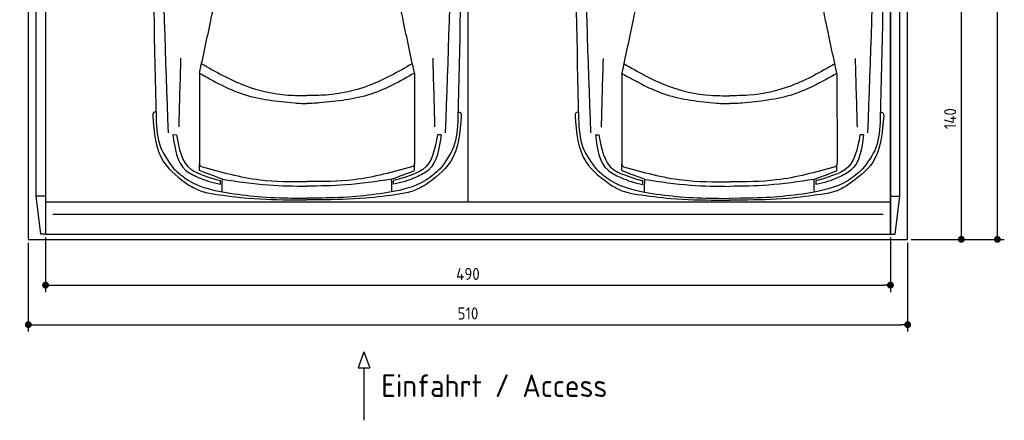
# Model space of a CAD drawing. Header units: millimetres. Extents: x -20 to 5711, y -1049 to 5673.
# Tile 1 of 3: x 0 to 5711, y -1049 to 1274. Entities that reach past the tile are written whole.
import ezdxf

# ---------------------------------------------------------------- set-up
doc = ezdxf.new("R2010")
doc.units = ezdxf.units.MM
for name, color, linetype in [('4', 3, 'Continuous'), ('5', 3, 'Continuous'), ('car', 10, 'Continuous')]:
    doc.layers.add(name, color=color, linetype=linetype)
doc.styles.get("Standard").update_dxf_attribs({"font": 'ISOCP.SHX'})
doc.dimstyles.new('GEN-ISO', dxfattribs={"dimscale": 20, "dimtxt": 3.5, "dimasz": 2, "dimexe": 2, "dimexo": 1, "dimgap": 1.5, "dimtad": 1, "dimdec": 1, "dimdsep": 46, "dimtxsty": 'Standard', "dimblk": 'PUNKT', "dimcen": 2, "dimclrd": 256, "dimclre": 256, "dimclrt": 2, "dimadec": 0, "dimazin": 0, "dimtp": 0.1, "dimtm": 0.1, "dimtfac": 0.71, "dimtdec": 1, "dimtmove": 2, "dimatfit": 3, "dimldrblk": 'PUNKT', "dimfxl": 0, "dimtolj": 1, "dimarcsym": 0})

# ---------------------------------------------------------------- blocks, each defined once
blk = doc.blocks.new('PUNKT')
at = {"layer": '4', "color": 0, "linetype": 'ByBlock'}
blk.add_line((-0.5, 0), (-1, 0), dxfattribs=at)
at = {"layer": '4', "color": 0, "linetype": 'ByBlock', "const_width": 0.5}
blk.add_lwpolyline([(-0.25, 0, 1), (0.25, 0, 1)], format="xyb", close=True, dxfattribs=at)
blk = doc.blocks.new('*D5')
at = {"layer": '5', "lineweight": -2}
for p, q in [((5220, 5300), (5710.6, 5300)), ((5670.6, 40), (5670.6, 5260)), ((5170, 0), (5710.6, 0))]:
    blk.add_line(p, q, dxfattribs=at)
at = {"layer": 'DEFPOINTS', "color": 0}
for p in [(5200, 5300), (5670.6, 5300), (5150, 0)]:
    blk.add_point(p, dxfattribs=at)
at = {"layer": '5', "lineweight": -2, "xscale": 40, "yscale": 40, "zscale": 40}
for p, rotation in [((5670.6, 5300), 90), ((5670.6, 0), 270)]:
    blk.add_blockref('PUNKT', p, dxfattribs=dict(at, rotation=rotation))
at = {"layer": '5', "color": 2, "insert": (5605.6, 2650), "char_height": 70, "attachment_point": 5, "rotation": 90}
blk.add_mtext('\\A1;530', dxfattribs=at)
blk = doc.blocks.new('*D6')
at = {"layer": '5', "lineweight": -2}
for p, q in [((5220, 1400), (5501.5, 1400)), ((5461.5, 40), (5461.5, 1360)), ((5170, 0), (5501.5, 0))]:
    blk.add_line(p, q, dxfattribs=at)
at = {"layer": 'DEFPOINTS', "color": 0}
for p in [(5200, 1400), (5461.5, 1400), (5150, 0)]:
    blk.add_point(p, dxfattribs=at)
at = {"layer": '5', "lineweight": -2, "xscale": 40, "yscale": 40, "zscale": 40}
for p, rotation in [((5461.5, 1400), 90), ((5461.5, 0), 270)]:
    blk.add_blockref('PUNKT', p, dxfattribs=dict(at, rotation=rotation))
at = {"layer": '5', "color": 2, "insert": (5396.5, 700), "char_height": 70, "attachment_point": 5, "rotation": 90}
blk.add_mtext('\\A1;140', dxfattribs=at)
blk = doc.blocks.new('*D7')
at = {"layer": '5', "lineweight": -2}
for p, q in [((150, 10), (150, -305.5)), ((5050, 10), (5050, -305.5)), ((190, -265.5), (5010, -265.5))]:
    blk.add_line(p, q, dxfattribs=at)
at = {"layer": 'DEFPOINTS', "color": 0}
for p in [(150, 30), (5050, 30), (5050, -265.5)]:
    blk.add_point(p, dxfattribs=at)
at = {"layer": '5', "lineweight": -2, "xscale": 40, "yscale": 40, "zscale": 40, "rotation": 180}
blk.add_blockref('PUNKT', (150, -265.5), dxfattribs=at)
at = {"layer": '5', "lineweight": -2, "xscale": 40, "yscale": 40, "zscale": 40}
blk.add_blockref('PUNKT', (5050, -265.5), dxfattribs=at)
at = {"layer": '5', "color": 2, "insert": (2600, -200.5), "char_height": 70, "attachment_point": 5}
blk.add_mtext('490', dxfattribs=at)
blk = doc.blocks.new('*D8')
at = {"layer": '5', "lineweight": -2}
for p, q in [((50, -20), (50, -534.7)), ((5150, -20), (5150, -534.7)), ((90, -494.7), (5110, -494.7))]:
    blk.add_line(p, q, dxfattribs=at)
at = {"layer": 'DEFPOINTS', "color": 0}
for p in [(50, 0), (5150, 0), (5150, -494.7)]:
    blk.add_point(p, dxfattribs=at)
at = {"layer": '5', "lineweight": -2, "xscale": 40, "yscale": 40, "zscale": 40, "rotation": 180}
blk.add_blockref('PUNKT', (50, -494.7), dxfattribs=at)
at = {"layer": '5', "lineweight": -2, "xscale": 40, "yscale": 40, "zscale": 40}
blk.add_blockref('PUNKT', (5150, -494.7), dxfattribs=at)
at = {"layer": '5', "color": 2, "insert": (2600, -429.7), "char_height": 70, "attachment_point": 5}
blk.add_mtext('510', dxfattribs=at)

msp = doc.modelspace()

# ---------------------------------------------------------------- linework, layer by layer
for p, q in [((2600, 5160), (2600, 218)), ((150, 250), (95, 250)), ((122.5, 30), (95, 250)), ((5050, 250), (5105, 250)), ((5077.5, 30), (5105, 250)), ((150, 218), (5050, 218)), ((1996.83, -651.91), (1962.33, -744.61)), ((1996.83, -651.91), (2031.34, -744.61)), ((1962.33, -744.61), (2031.34, -744.61)), ((1996.83, -744.61), (1996.83, -1049.24))]:
    msp.add_line(p, q)
msp.add_lwpolyline([(50, 5300), (50, 5200), (0, 5200), (0, 1400), (50, 1400), (50, 0), (5150, 0), (5150, 1400), (5200, 1400), (5200, 5200), (5150, 5200), (5150, 5300)], close=True)
for points in [[(95, 5210), (150, 5210), (150, 30), (122.5, 30)], [(95, 250), (95, 5210)], [(150, 30), (5050, 30), (5050, 5210)], [(150, 5210), (150, 30)], [(5105, 5210), (5050, 5210), (5050, 30), (5077.5, 30)], [(5105, 250), (5105, 5210)], [(192.02, 146.19), (1450, 146.19), (2600, 146.19), (3900, 146.19), (5007.98, 146.19)]]:
    msp.add_lwpolyline(points)
at = {"layer": 'car'}
for p, q in [((1043.07, 963.98), (1042.21, 440.59)), ((2289.56, 963.96), (2290.41, 440.58)), ((3493.12, 962.75), (3492.26, 439.37)), ((4739.61, 962.73), (4740.46, 439.35)), ((888.64, 607.23), (909.15, 606.7)), ((2443.98, 607.21), (2423.46, 606.68)), ((3338.7, 606.01), (3359.21, 605.47)), ((4894.03, 605.98), (4873.52, 605.45)), ((1163.73, 319.62), (1163.73, 342.08)), ((2168.89, 319.6), (2168.89, 342.06)), ((3613.78, 318.39), (3613.78, 340.85)), ((4618.94, 318.38), (4618.94, 340.84)), ((1594.58, 228.82), (1666.3, 228.82)), ((1604.19, 239.4), (1666.3, 238.96)), ((1728.42, 239.4), (1666.3, 238.96)), ((1738.03, 228.82), (1666.3, 228.82)), ((4054.24, 238.17), (4116.36, 237.73)), ((4178.47, 238.17), (4116.36, 237.73)), ((4044.63, 227.6), (4116.36, 227.6)), ((4188.08, 227.59), (4116.36, 227.6))]:
    msp.add_line(p, q, dxfattribs=at)
for points, knots in [([(788.45, 3387.89), (777.52, 2908.81), (760.46, 2013.25), (781.48, 1117.74), (791.26, 701.28)], [283.9698587, 283.9698587, 283.9698587, 283.9698587, 1721.3370464, 2970.9050259, 2970.9050259, 2970.9050259, 2970.9050259]), ([(862.8, 618.26), (846.93, 1049.26), (812.82, 1975.85), (827.3, 2902.81), (839.09, 3398.62)], [0, 0, 0, 0, 1293.6136458, 2781.0913078, 2781.0913078, 2781.0913078, 2781.0913078]), ([(2469.82, 618.24), (2485.7, 1049.24), (2519.84, 1975.83), (2505.38, 2902.78), (2493.61, 3398.6)], [0, 0, 0, 0, 1293.6136458, 2781.0913078, 2781.0913078, 2781.0913078, 2781.0913078]), ([(2544.25, 3387.86), (2555.16, 2908.79), (2572.2, 2013.23), (2551.15, 1117.72), (2541.36, 701.26)], [283.9698587, 283.9698587, 283.9698587, 283.9698587, 1721.3370464, 2970.9050259, 2970.9050259, 2970.9050259, 2970.9050259]), ([(3238.5, 3386.66), (3227.57, 2907.58), (3210.51, 2012.03), (3231.54, 1116.52), (3241.32, 700.06)], [283.9698587, 283.9698587, 283.9698587, 283.9698587, 1721.3370464, 2970.9050259, 2970.9050259, 2970.9050259, 2970.9050259]), ([(3312.85, 617.03), (3296.99, 1048.03), (3262.87, 1974.63), (3277.35, 2901.58), (3289.14, 3397.39)], [0, 0, 0, 0, 1293.6136458, 2781.0913078, 2781.0913078, 2781.0913078, 2781.0913078]), ([(4919.87, 617.01), (4935.75, 1048.01), (4969.89, 1974.6), (4955.43, 2901.56), (4943.66, 3397.37)], [0, 0, 0, 0, 1293.6136458, 2781.0913078, 2781.0913078, 2781.0913078, 2781.0913078]), ([(4994.3, 3386.64), (5005.21, 2907.56), (5022.25, 2012), (5001.2, 1116.49), (4991.41, 700.03)], [283.9698587, 283.9698587, 283.9698587, 283.9698587, 1721.3370464, 2970.9050259, 2970.9050259, 2970.9050259, 2970.9050259])]:
    msp.add_open_spline(points, degree=3, knots=knots, dxfattribs=at)
for points in [[(1043.07, 963.98), (1108.21, 1269), (1133.3, 1390.45)], [(2289.56, 963.96), (2224.43, 1268.99), (2199.34, 1390.44)], [(3493.12, 962.75), (3558.26, 1267.78), (3583.36, 1389.22)], [(4739.61, 962.73), (4674.48, 1267.76), (4649.39, 1389.21)], [(924.15, 652.43), (935.22, 1050.46)], [(2408.47, 652.41), (2397.42, 1050.44)], [(3374.21, 651.2), (3385.27, 1049.23)], [(4858.52, 651.18), (4847.47, 1049.21)], [(1055.72, 1018.82), (1306.82, 892.12), (1555.93, 837.01), (1666.31, 834.07)], [(2276.91, 1018.8), (2025.8, 892.11), (1776.7, 837.01), (1666.31, 834.07)], [(3505.77, 1017.6), (3756.87, 890.9), (4005.98, 835.79), (4116.36, 832.84)], [(4726.96, 1017.58), (4475.86, 890.89), (4226.75, 835.78), (4116.36, 832.84)], [(1043.07, 963.98), (1296.85, 841.99), (1593.4, 791.1)], [(2289.56, 963.96), (2035.78, 841.98), (1739.23, 791.1)], [(3493.12, 962.75), (3746.9, 840.76), (4043.45, 789.88)], [(4739.61, 962.73), (4485.83, 840.75), (4189.28, 789.87)], [(1593.4, 791.1), (1636.09, 788.84), (1666.31, 788.48)], [(1739.23, 791.1), (1696.53, 788.84), (1666.31, 788.48)], [(4043.45, 789.88), (4086.14, 787.61), (4116.36, 787.25)], [(4189.28, 789.87), (4146.58, 787.61), (4116.36, 787.25)], [(790.34, 739.67), (774.13, 732.59), (771.37, 718.57)], [(771.37, 718.57), (834.72, 449.3), (980.79, 315.19)], [(791.26, 701.28), (816.92, 534.1), (893.6, 409.56)], [(2561.25, 718.55), (2497.9, 449.28), (2351.82, 315.17)], [(2541.36, 701.26), (2515.7, 534.07), (2439.01, 409.54)], [(2542.29, 739.65), (2558.49, 732.57), (2561.25, 718.55)], [(3240.39, 738.45), (3224.18, 731.37), (3221.42, 717.35)], [(3221.42, 717.35), (3284.77, 448.08), (3430.84, 313.96)], [(3241.32, 700.06), (3266.97, 532.87), (3343.65, 408.34)], [(5011.31, 717.32), (4947.95, 448.05), (4801.87, 313.94)], [(4991.41, 700.03), (4965.75, 532.85), (4889.06, 408.31)], [(4992.34, 738.42), (5008.55, 731.34), (5011.31, 717.32)], [(888.64, 607.23), (962.17, 401.96), (1032.49, 361.04)], [(909.15, 606.7), (994.51, 405.63), (1062.58, 373.01)], [(2423.46, 606.68), (2338.11, 405.61), (2270.03, 373)], [(2443.98, 607.21), (2370.45, 401.94), (2300.12, 361.03)], [(3338.7, 606.01), (3412.22, 400.73), (3482.55, 359.82)], [(3359.21, 605.47), (3444.56, 404.4), (3512.63, 371.79)], [(4873.52, 605.45), (4788.16, 404.38), (4720.09, 371.77)], [(4894.03, 605.98), (4820.5, 400.71), (4750.17, 359.8)], [(893.6, 409.56), (977.92, 342.42), (1218.95, 267.39)], [(1042.21, 440.59), (1044.41, 429.59), (1052.32, 422.15)], [(1043.34, 398.65), (1042.38, 437.87)], [(1052.32, 422.15), (1394.26, 345.56), (1666.31, 334.88)], [(2280.29, 422.13), (1938.35, 345.55), (1666.31, 334.88)], [(2439.01, 409.54), (2354.69, 342.4), (2113.66, 267.38)], [(2290.41, 440.58), (2288.2, 429.58), (2280.29, 422.13)], [(2289.27, 398.63), (2290.23, 437.85)], [(3343.65, 408.34), (3427.97, 341.2), (3669, 266.16)], [(3492.26, 439.37), (3494.46, 428.37), (3502.38, 420.92)], [(3493.39, 397.43), (3492.44, 436.64)], [(3502.38, 420.92), (3844.31, 344.33), (4116.36, 333.65)], [(4730.34, 420.91), (4388.4, 344.33), (4116.36, 333.65)], [(4889.06, 408.31), (4804.74, 341.18), (4563.72, 266.15)], [(4740.46, 439.35), (4738.26, 428.35), (4730.34, 420.91)], [(4739.33, 397.41), (4740.28, 436.62)], [(1032.49, 361.04), (1097.2, 336.03), (1163.73, 319.62)], [(1175.52, 349.04), (1043.34, 398.65)], [(1062.58, 373.01), (1150.11, 345.02), (1164.02, 342.02)], [(1173.51, 275.76), (1175.52, 349.04)], [(1175.52, 349.04), (1442.51, 315.84), (1666.31, 308.56)], [(2157.09, 349.03), (1890.1, 315.83), (1666.31, 308.56)], [(2157.09, 349.03), (2289.27, 398.63)], [(2159.1, 275.75), (2157.09, 349.03)], [(2270.03, 373), (2182.5, 345.01), (2168.59, 342)], [(2300.12, 361.03), (2235.41, 336.01), (2168.89, 319.6)], [(3482.55, 359.82), (3547.26, 334.8), (3613.78, 318.39)], [(3625.57, 347.81), (3493.39, 397.43)], [(3512.63, 371.79), (3600.16, 343.79), (3614.07, 340.79)], [(3623.56, 274.54), (3625.57, 347.81)], [(3625.57, 347.81), (3892.56, 314.61), (4116.36, 307.33)], [(4607.15, 347.8), (4340.15, 314.61), (4116.36, 307.33)], [(4607.15, 347.8), (4739.33, 397.41)], [(4609.15, 274.52), (4607.15, 347.8)], [(4720.09, 371.77), (4632.56, 343.78), (4618.65, 340.77)], [(4750.17, 359.8), (4685.46, 334.79), (4618.94, 318.38)], [(980.79, 315.19), (1048.05, 281.61), (1132.48, 261.98)], [(2351.82, 315.17), (2284.56, 281.59), (2200.13, 261.97)], [(3430.84, 313.96), (3498.1, 280.38), (3582.53, 260.76)], [(4801.87, 313.94), (4734.61, 280.36), (4650.18, 260.74)], [(1132.48, 261.98), (1326.71, 238.83), (1594.58, 228.82)], [(1218.95, 267.39), (1405.02, 246.23), (1604.19, 239.4)], [(2113.66, 267.38), (1927.58, 246.22), (1728.42, 239.4)], [(2200.13, 261.97), (2005.9, 238.82), (1738.03, 228.82)], [(3582.53, 260.76), (3776.76, 237.61), (4044.63, 227.6)], [(3669, 266.16), (3855.08, 245), (4054.24, 238.17)], [(4563.72, 266.15), (4377.64, 245), (4178.47, 238.17)], [(4650.18, 260.74), (4455.95, 237.6), (4188.08, 227.59)]]:
    msp.add_spline(points, degree=3, dxfattribs=at)

# ---------------------------------------------------------------- texts
msp.add_text('Einfahrt / Access', height=131.25).set_placement((2097.25, -914.18))

# ---------------------------------------------------------------- dimensions: what is measured, and where the dimension line sits
at = {"layer": '5'}
for base, p2, picture, middle in [((5670.6, 5300), (5200, 5300), '*D5', (5605.6, 2650)), ((5461.5, 1400), (5200, 1400), '*D6', (5396.5, 700))]:
    dim = msp.add_linear_dim(base=base, p1=(5150, 0), p2=p2, angle=270, dimstyle='GEN-ISO', override={"dimlfac": 0.1}, dxfattribs=at)
    dim.commit()
    dim.dimension.update_dxf_attribs({"geometry": picture, "text_midpoint": middle})
for base, p1, p2, picture, middle in [((5150, -494.67), (50, 0), (5150, 0), '*D8', (2600, -429.67)), ((5050, -265.52), (150, 30), (5050, 30), '*D7', (2600, -200.52))]:
    dim = msp.add_linear_dim(base=base, p1=p1, p2=p2, dimstyle='GEN-ISO', override={"dimlfac": 0.1, "dimtolj": 0}, dxfattribs=at)
    dim.commit()
    dim.dimension.update_dxf_attribs({"geometry": picture, "text_midpoint": middle})

doc.saveas('drawing.dxf')
